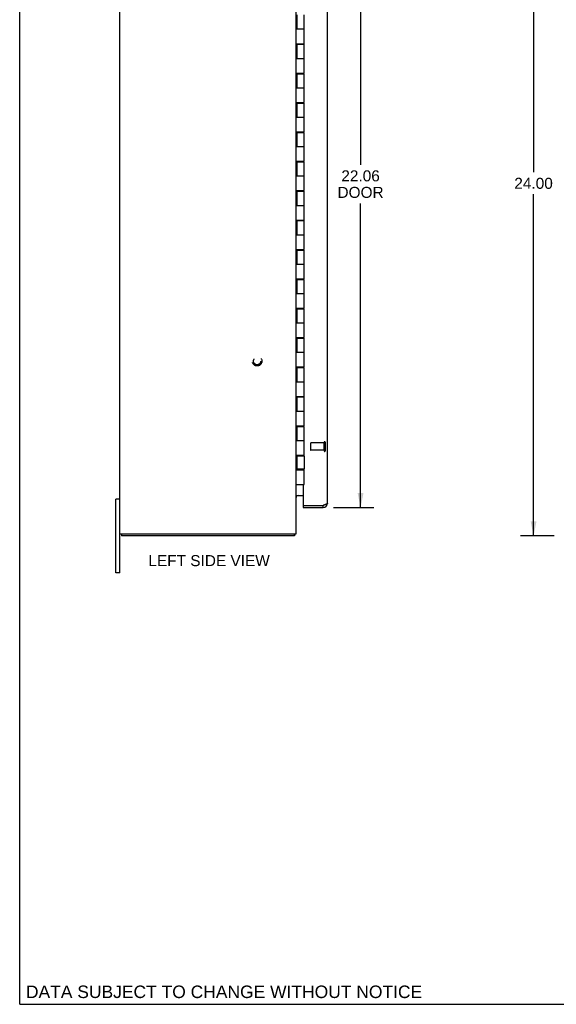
# Model space of a CAD drawing. Header units: inches. Extents: x 0 to 85, y 0 to 55.
# Tile 1 of 5: x 0 to 18.3, y 0 to 33.5. Entities that reach past the tile are written whole.
import ezdxf

# ---------------------------------------------------------------- set-up
doc = ezdxf.new("R2010")
doc.units = ezdxf.units.IN
doc.header["$LTSCALE"] = 4.675
doc.header["$MEASUREMENT"] = 0
doc.linetypes.add('HIDDEN', pattern=[0.2, 0.1, -0.1])
doc.layers.get('0').update_dxf_attribs({"linetype": 'CONTINUOUS'})
for name, color, linetype in [('02___PRT_ALL_AXES', 7, 'CONTINUOUS'), ('DEFAULT_2', 8, 'HIDDEN'), ('DIMENSIONS', 7, 'CONTINUOUS')]:
    doc.layers.add(name, color=color, linetype=linetype)
doc.styles.get("Standard").update_dxf_attribs({"font": 'arial.ttf'})
doc.dimstyles.new('DIMSTYLE_1', dxfattribs={"dimtxt": 0.375, "dimasz": 0.5, "dimexe": 0.09, "dimexo": 0.07, "dimgap": 0.0375, "dimtad": 0, "dimtih": 1, "dimtoh": 1, "dimzin": 4, "dimdsep": 46, "dimtxsty": 'Standard', "dimblk": '_FILLED', "dimblk1": '_FILLED', "dimblk2": '_FILLED', "dimcen": 0.09, "dimazin": 1, "dimtfac": 1, "dimtofl": 0, "dimtmove": 0, "dimatfit": 3, "dimldrblk": '_FILLED', "dimfxl": 1, "dimtolj": 1, "dimtzin": 4, "dimarcsym": 0})

# ---------------------------------------------------------------- blocks, each defined once
blk = doc.blocks.new('_FILLED')
at = {"color": 0, "linetype": 'ByBlock'}
blk.add_solid([(0, 0), (-1, 0.2), (-1, -0.2)], dxfattribs=at)
blk = doc.blocks.new('*D4')
at = {"layer": 'DIMENSIONS', "color": 2, "linetype": 'Continuous'}
for p, q in [((10.685, 38.965), (12.055, 38.965)), ((11.605, 38.965), (11.605, 28.562)), ((11.605, 16.902), (11.605, 27.25)), ((10.685, 16.902), (12.055, 16.902))]:
    blk.add_line(p, q, dxfattribs=at)
at = {"layer": 'DIMENSIONS', "color": 2, "linetype": 'Continuous', "xscale": 0.5, "yscale": 0.5, "zscale": 0.5}
for p, rotation in [((11.605, 38.965), 90), ((11.605, 16.902), 270)]:
    blk.add_blockref('_FILLED', p, dxfattribs=dict(at, rotation=rotation))
at = {"layer": 'DIMENSIONS', "color": 2, "linetype": 'Continuous', "insert": (11.605, 28.375), "char_height": 0.375, "width": 1.5697, "attachment_point": 2, "line_spacing_factor": 0.9}
blk.add_mtext('22.06\\PDOOR', dxfattribs=at)
blk = doc.blocks.new('*D7')
at = {"layer": 'DIMENSIONS', "color": 2, "linetype": 'Continuous'}
for p, q in [((18.193, 39.934), (17.044, 39.934)), ((17.494, 39.934), (17.494, 28.309)), ((17.494, 15.934), (17.494, 27.559)), ((18.193, 15.934), (17.044, 15.934))]:
    blk.add_line(p, q, dxfattribs=at)
at = {"layer": 'DIMENSIONS', "color": 2, "linetype": 'Continuous', "xscale": 0.5, "yscale": 0.5, "zscale": 0.5}
for p, rotation in [((17.494, 39.934), 90), ((17.494, 15.934), 270)]:
    blk.add_blockref('_FILLED', p, dxfattribs=dict(at, rotation=rotation))
at = {"layer": 'DIMENSIONS', "color": 2, "linetype": 'Continuous', "insert": (17.494, 28.121), "char_height": 0.375, "width": 1.31041, "attachment_point": 2, "line_spacing_factor": 0.9}
blk.add_mtext('24.00', dxfattribs=at)

msp = doc.modelspace()

# ---------------------------------------------------------------- linework, layer by layer
at = {"color": 7, "linetype": 'Continuous'}
for p, q in [((0, 0), (0, 55)), ((9.437, 33.664), (9.437, 33.184)), ((9.687, 32.684), (9.687, 33.664)), ((9.407, 33.184), (9.687, 33.184)), ((9.407, 32.684), (9.687, 32.684)), ((9.437, 32.664), (9.437, 32.184)), ((9.437, 32.664), (9.687, 32.664)), ((9.467, 32.684), (9.467, 32.664)), ((9.5, 32.684), (9.5, 32.664)), ((9.625, 32.684), (9.625, 32.664)), ((9.653, 32.664), (9.653, 32.684)), ((9.687, 31.684), (9.687, 32.664)), ((9.407, 32.184), (9.687, 32.184)), ((9.407, 31.684), (9.687, 31.684)), ((9.437, 31.664), (9.437, 31.184)), ((9.437, 31.664), (9.687, 31.664)), ((9.467, 31.684), (9.467, 31.664)), ((9.5, 31.684), (9.5, 31.664)), ((9.625, 31.684), (9.625, 31.664)), ((9.653, 31.664), (9.653, 31.684)), ((9.687, 30.684), (9.687, 31.664)), ((9.407, 31.184), (9.687, 31.184)), ((9.407, 30.684), (9.687, 30.684)), ((9.437, 30.664), (9.437, 30.184)), ((9.437, 30.664), (9.687, 30.664)), ((9.467, 30.684), (9.467, 30.664)), ((9.5, 30.684), (9.5, 30.664)), ((9.625, 30.684), (9.625, 30.664)), ((9.653, 30.664), (9.653, 30.684)), ((9.687, 29.684), (9.687, 30.664)), ((9.407, 30.184), (9.687, 30.184)), ((9.407, 29.684), (9.687, 29.684)), ((9.437, 29.664), (9.687, 29.664)), ((9.437, 29.664), (9.437, 29.184)), ((9.467, 29.684), (9.467, 29.664)), ((9.5, 29.684), (9.5, 29.664)), ((9.625, 29.684), (9.625, 29.664)), ((9.653, 29.664), (9.653, 29.684)), ((9.687, 28.684), (9.687, 29.664)), ((9.407, 29.184), (9.687, 29.184)), ((9.407, 28.684), (9.687, 28.684)), ((9.437, 28.664), (9.687, 28.664)), ((9.437, 28.664), (9.437, 28.184)), ((9.467, 28.684), (9.467, 28.664)), ((9.5, 28.684), (9.5, 28.664)), ((9.625, 28.684), (9.625, 28.664)), ((9.653, 28.664), (9.653, 28.684)), ((9.687, 27.684), (9.687, 28.664)), ((9.407, 28.184), (9.687, 28.184)), ((9.407, 27.684), (9.687, 27.684)), ((9.437, 27.664), (9.687, 27.664)), ((9.437, 27.664), (9.437, 27.184)), ((9.467, 27.684), (9.467, 27.664)), ((9.5, 27.684), (9.5, 27.664)), ((9.625, 27.684), (9.625, 27.664)), ((9.653, 27.664), (9.653, 27.684)), ((9.687, 26.684), (9.687, 27.664)), ((9.407, 27.184), (9.687, 27.184)), ((9.407, 26.684), (9.687, 26.684)), ((9.437, 26.664), (9.687, 26.664)), ((9.437, 26.664), (9.437, 26.184)), ((9.467, 26.684), (9.467, 26.664)), ((9.5, 26.684), (9.5, 26.664)), ((9.625, 26.684), (9.625, 26.664)), ((9.653, 26.664), (9.653, 26.684)), ((9.687, 25.684), (9.687, 26.664)), ((9.407, 26.184), (9.687, 26.184)), ((9.407, 25.684), (9.687, 25.684)), ((9.437, 25.664), (9.687, 25.664)), ((9.437, 25.664), (9.437, 25.184)), ((9.467, 25.684), (9.467, 25.664)), ((9.5, 25.684), (9.5, 25.664)), ((9.625, 25.684), (9.625, 25.664)), ((9.653, 25.664), (9.653, 25.684)), ((9.687, 24.684), (9.687, 25.664)), ((9.407, 25.184), (9.687, 25.184)), ((9.407, 24.684), (9.687, 24.684)), ((9.437, 24.664), (9.687, 24.664)), ((9.437, 24.664), (9.437, 24.184)), ((9.467, 24.684), (9.467, 24.664)), ((9.471, 24.684), (9.471, 24.664)), ((9.5, 24.684), (9.5, 24.664)), ((9.625, 24.684), (9.625, 24.664)), ((9.653, 24.664), (9.653, 24.684)), ((9.687, 23.684), (9.687, 24.664)), ((9.407, 24.184), (9.687, 24.184)), ((9.407, 23.684), (9.687, 23.684)), ((9.437, 23.664), (9.687, 23.664)), ((9.437, 23.664), (9.437, 23.184)), ((9.467, 23.684), (9.467, 23.664)), ((9.5, 23.684), (9.5, 23.664)), ((9.625, 23.684), (9.625, 23.664)), ((9.653, 23.664), (9.653, 23.684)), ((9.687, 22.684), (9.687, 23.664)), ((9.407, 23.184), (9.687, 23.184)), ((9.407, 22.684), (9.687, 22.684)), ((9.437, 22.664), (9.687, 22.664)), ((9.437, 22.664), (9.437, 22.184)), ((9.467, 22.684), (9.467, 22.664)), ((9.5, 22.684), (9.5, 22.664)), ((9.625, 22.684), (9.625, 22.664)), ((9.653, 22.664), (9.653, 22.684)), ((9.687, 21.684), (9.687, 22.664)), ((9.407, 22.184), (9.687, 22.184)), ((9.407, 21.684), (9.687, 21.684)), ((9.437, 21.664), (9.687, 21.664)), ((9.437, 21.664), (9.437, 21.184)), ((9.467, 21.684), (9.467, 21.664)), ((9.5, 21.684), (9.5, 21.664)), ((9.625, 21.684), (9.625, 21.664)), ((9.653, 21.664), (9.653, 21.684)), ((9.687, 20.684), (9.687, 21.664)), ((9.407, 21.184), (9.687, 21.184)), ((9.407, 20.684), (9.687, 20.684)), ((9.437, 20.664), (9.687, 20.664)), ((9.437, 20.664), (9.437, 20.184)), ((9.467, 20.684), (9.467, 20.664)), ((9.5, 20.684), (9.5, 20.664)), ((9.625, 20.684), (9.625, 20.664)), ((9.653, 20.664), (9.653, 20.684)), ((9.687, 19.684), (9.687, 20.664)), ((9.407, 20.184), (9.687, 20.184)), ((9.407, 19.684), (9.687, 19.684)), ((9.437, 19.664), (9.687, 19.664)), ((9.437, 19.664), (9.437, 19.184)), ((9.467, 19.684), (9.467, 19.664)), ((9.5, 19.684), (9.5, 19.664)), ((9.625, 19.684), (9.625, 19.664)), ((9.653, 19.664), (9.653, 19.684)), ((9.687, 18.684), (9.687, 19.664)), ((9.407, 19.184), (9.687, 19.184)), ((9.407, 18.684), (9.687, 18.684)), ((9.437, 18.664), (9.687, 18.664)), ((9.437, 18.664), (9.437, 18.204)), ((9.467, 18.684), (9.467, 18.664)), ((9.5, 18.684), (9.5, 18.664)), ((9.625, 18.684), (9.625, 18.664)), ((9.653, 18.664), (9.653, 18.684)), ((9.687, 18.664), (9.687, 18.204)), ((9.407, 18.184), (9.687, 18.184)), ((9.687, 18.204), (9.437, 18.204)), ((9.467, 18.204), (9.467, 18.184)), ((9.471, 18.184), (9.471, 18.204)), ((9.5, 18.204), (9.5, 18.184)), ((9.625, 18.204), (9.625, 18.184)), ((9.653, 18.184), (9.653, 18.204)), ((9.687, 17.684), (9.687, 18.184)), ((9.407, 17.684), (9.687, 17.684)), ((3.407, 17.184), (3.272, 17.184)), ((3.272, 14.684), (3.272, 17.184)), ((9.655, 16.977), (9.671, 16.977)), ((9.655, 16.977), (9.655, 16.902)), ((10.335, 16.902), (10.335, 16.977)), ((3.47, 16.009), (3.47, 15.934)), ((9.344, 16.009), (9.344, 15.934)), ((9.366, 15.977), (9.344, 15.998)), ((3.407, 14.684), (3.272, 14.684)), ((0, 0), (85, 0))]:
    msp.add_line(p, q, dxfattribs=at)
at = {"color": 3, "linetype": 'Continuous'}
for p, q in [((3.407, 14.684), (3.407, 41.184)), ((9.407, 16.009), (9.407, 39.859)), ((10.48, 17.047), (10.48, 38.82)), ((9.655, 32.684), (9.655, 32.664)), ((9.655, 31.684), (9.655, 31.664)), ((9.655, 30.684), (9.655, 30.664)), ((9.655, 29.684), (9.655, 29.664)), ((9.655, 28.684), (9.655, 28.664)), ((9.655, 27.684), (9.655, 27.664)), ((9.655, 26.684), (9.655, 26.664)), ((9.655, 25.684), (9.655, 25.664)), ((9.655, 24.684), (9.655, 24.664)), ((9.655, 23.684), (9.655, 23.664)), ((9.655, 22.684), (9.655, 22.664)), ((9.655, 21.684), (9.655, 21.664)), ((9.655, 20.684), (9.655, 20.664)), ((9.655, 19.684), (9.655, 19.664)), ((9.655, 18.684), (9.655, 18.664)), ((9.655, 18.204), (9.655, 18.184)), ((9.655, 17.684), (9.655, 16.993)), ((9.418, 17.292), (9.416, 17.294)), ((9.423, 17.309), (9.655, 17.309)), ((9.655, 16.902), (10.335, 16.902)), ((9.671, 16.977), (10.335, 16.977)), ((3.407, 16.009), (9.407, 16.009)), ((9.344, 15.934), (3.47, 15.934))]:
    msp.add_line(p, q, dxfattribs=at)
for points in [[(9.413, 17.291), (9.412, 17.29), (9.411, 17.288), (9.41, 17.287), (9.409, 17.286), (9.408, 17.285), (9.408, 17.284), (9.408, 17.283), (9.407, 17.282), (9.407, 17.281)], [(9.423, 17.309), (9.423, 17.308), (9.423, 17.307), (9.423, 17.306), (9.423, 17.304), (9.423, 17.303), (9.422, 17.302), (9.422, 17.3), (9.421, 17.299), (9.42, 17.298), (9.419, 17.296), (9.418, 17.295), (9.417, 17.294), (9.416, 17.293), (9.413, 17.291)], [(9.423, 17.282), (9.423, 17.283), (9.423, 17.283), (9.423, 17.283), (9.423, 17.284), (9.423, 17.285), (9.423, 17.285), (9.422, 17.286), (9.421, 17.287), (9.421, 17.288), (9.42, 17.289), (9.419, 17.29), (9.418, 17.292)], [(10.36, 16.985), (10.343, 16.98), (10.335, 16.977)], [(10.48, 17.047), (10.48, 17.045), (10.479, 17.042), (10.478, 17.04), (10.477, 17.037), (10.475, 17.035), (10.472, 17.032), (10.469, 17.03), (10.466, 17.027), (10.462, 17.025), (10.458, 17.022), (10.454, 17.02), (10.449, 17.017), (10.443, 17.015), (10.438, 17.012), (10.432, 17.01), (10.426, 17.007), (10.419, 17.005), (10.412, 17.002), (10.405, 17), (10.398, 16.997), (10.391, 16.995), (10.383, 16.992), (10.375, 16.99), (10.368, 16.987), (10.36, 16.985)], [(9.356, 15.956), (9.354, 15.95), (9.354, 15.948), (9.353, 15.946), (9.353, 15.944), (9.352, 15.943), (9.352, 15.941), (9.351, 15.94), (9.35, 15.938), (9.35, 15.937), (9.349, 15.936), (9.349, 15.936), (9.348, 15.935), (9.347, 15.935), (9.347, 15.934), (9.346, 15.934), (9.345, 15.934), (9.344, 15.934)], [(9.366, 15.977), (9.365, 15.976), (9.364, 15.974), (9.363, 15.973), (9.362, 15.971), (9.361, 15.969), (9.36, 15.967), (9.359, 15.965), (9.358, 15.963), (9.358, 15.961), (9.357, 15.959), (9.356, 15.956)]]:
    msp.add_lwpolyline(points, dxfattribs=at)
for centre, radius, start, end in [((9.477, 17.239), 0.07, 90, 180), ((9.671, 16.993), 0.0156, 180, 270), ((10.335, 17.047), 0.145, 270, 360), ((9.262, 16.079), 0.145, 315.3986, 331.1263)]:
    msp.add_arc(centre, radius, start, end, dxfattribs=at)
at = {"color": 7, "linetype": 'Continuous'}
msp.add_arc((10.335, 17.047), 0.07, 270, 304.584, dxfattribs=at)
at = {"layer": '02___PRT_ALL_AXES', "color": 8, "linetype": 'HIDDEN'}
for p, q in [((10.362, 19.101), (9.915, 19.101)), ((10.362, 18.853), (10.362, 19.101)), ((10.362, 18.853), (9.915, 18.853))]:
    msp.add_line(p, q, dxfattribs=at)
msp.add_circle((8.082, 21.884), 0.124, dxfattribs=at)
at = {"layer": 'DEFAULT_2', "color": 8, "linetype": 'HIDDEN'}
for p, q in [((10.362, 19.119), (10.362, 18.835)), ((10.405, 19.119), (10.405, 18.835)), ((9.905, 19.091), (9.905, 18.863))]:
    msp.add_line(p, q, dxfattribs=at)
for radius in [0.164, 0.124]:
    msp.add_circle((8.082, 21.884), radius, dxfattribs=at)
for centre, radius, start, end in [((9.915, 19.091), 0.01, 90, 180), ((10.384, 19.119), 0.0215, 0, 180), ((9.915, 18.863), 0.01, 180, 270), ((10.384, 18.835), 0.0215, 180, 360)]:
    msp.add_arc(centre, radius, start, end, dxfattribs=at)

# ---------------------------------------------------------------- texts
at = {"layer": 'DIMENSIONS', "color": 2, "linetype": 'Continuous', "line_spacing_factor": 0.9}
for s, insert, char_height, width, attachment_point in [('LEFT SIDE VIEW', (6.448, 15.283), 0.375, 4.12361, 2), ('DATA SUBJECT TO CHANGE WITHOUT NOTICE', (0.213, 0.638), 0.425, 13.46413, 1)]:
    msp.add_mtext(s, dxfattribs=dict(at, insert=insert, char_height=char_height, width=width, attachment_point=attachment_point))

# ---------------------------------------------------------------- dimensions: what is measured, and where the dimension line sits
at = {"layer": 'DIMENSIONS', "color": 2, "linetype": 'Continuous'}
dim = msp.add_linear_dim(base=(17.494, 15.934), p1=(18.263, 39.934), p2=(18.263, 15.934), angle=270, dimstyle='DIMSTYLE_1', dxfattribs=at)
dim.commit()
dim.dimension.update_dxf_attribs({"geometry": '*D7', "text_midpoint": (17.489, 27.932), "dimtype": 160})
dim = msp.add_linear_dim(base=(11.605, 16.902), p1=(10.615, 38.965), p2=(10.615, 16.902), angle=270, text='<>\\PDOOR', dimstyle='DIMSTYLE_1', dxfattribs=at)
dim.commit()
dim.dimension.update_dxf_attribs({"geometry": '*D4', "text_midpoint": (11.605, 27.906), "dimtype": 160})

doc.saveas('drawing.dxf')
